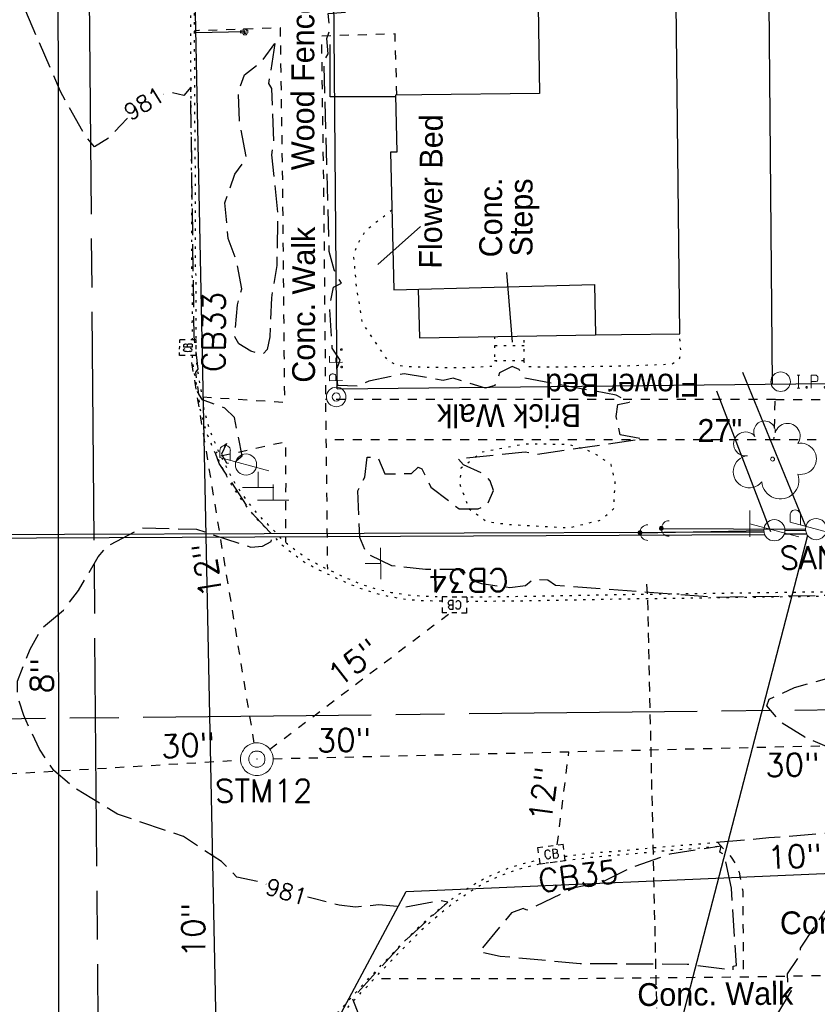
# Model space of a CAD drawing. Extents: x 2300122 to 2305194, y 360020 to 364238.
# Tile 61 of 93: x 2301788 to 2301886, y 362195 to 362316. Entities that reach past the tile are written whole.
import ezdxf
from ezdxf.enums import TextEntityAlignment as Align

# ---------------------------------------------------------------- set-up
doc = ezdxf.new("R2010")
doc.units = 0
doc.header["$LTSCALE"] = 20
doc.header["$MEASUREMENT"] = 0
doc.set_wipeout_variables(frame=1)
for name, pattern in [('2', [0.1, 0.06, -0.04]), ('CL', [2, 0.3, -0.15, 1.4, -0.15]), ('drainage01', [1.6, 0.85, -0.75]), ('fenceex', [0]), ('foctvex', [0]), ('OhDOT_USTN1', [0.055, 0.014, -0.041]), ('OhDOT_USTN2', [0.11, 0.069, -0.041]), ('OhDOT_USTN3', [0.22, 0.165, -0.055]), ('OhDOT_USTN5', [0.11, 0.055, -0.055]), ('ohelecex', [0]), ('ohteleex', [0]), ('rowex', [0]), ('sanex', [0]), ('waterex', [0])]:
    doc.linetypes.add(name, pattern=pattern)
for name, color, linetype in [('BD_X_Building', 231, 'Continuous'), ('BD_X_Porch_or_Deck', 7, 'Continuous'), ('DR_X_Cells', 151, 'OhDOT_USTN2'), ('DR_X_Storm_Sewer', 151, 'OhDOT_USTN5'), ('DR_X_Text', 7, 'Continuous'), ('DT_X_Contour_Minor', 136, 'OhDOT_USTN3'), ('DT_X_Contour_Text', 7, 'Continuous'), ('DV_X_Property_Line', 7, 'Continuous'), ('PV_X_Curb', 120, 'OhDOT_USTN1'), ('PV_X_Driveway', 7, 'OhDOT_USTN5'), ('PV_X_EOP', 7, 'OhDOT_USTN3'), ('PV_X_Steps', 120, 'OhDOT_USTN1'), ('PV_X_Text', 7, 'Continuous'), ('PV_X_Walk', 120, 'OhDOT_USTN5'), ('RD_X_Fence', 230, 'fenceex'), ('RD_X_Text', 7, 'Continuous'), ('RW_X_CL', 6, 'CL'), ('RW_X_Fee_RW', 6, 'rowex'), ('SH_Text', 7, 'Continuous'), ('SN_X_Public', 3, 'Continuous'), ('SV_X_Mon_Cells_Found', 7, 'Continuous'), ('UT_X_Electric_Cells', 1, 'Continuous'), ('UT_X_Gas_Service_Line', 2, '2'), ('UT_X_Misc_Cells', 7, 'Continuous'), ('UT_X_Overhead_Electric', 1, 'ohelecex'), ('UT_X_Overhead_Telecom', 30, 'ohteleex'), ('UT_X_Sanitary_Line', 3, 'sanex'), ('UT_X_Sanitary_Text', 7, 'Continuous'), ('UT_X_Telecom_Cells', 30, 'Continuous'), ('UT_X_Water', 133, 'waterex'), ('UT_X_Water_Cells', 133, 'Continuous'), ('UT_X_Water_Text', 7, 'Continuous'), ('VG_X_Cells', 3, 'Continuous'), ('VG_X_Flower_Bed', 3, 'OhDOT_USTN1'), ('VG_X_Text', 7, 'Continuous')]:
    doc.layers.add(name, color=color, linetype=linetype)
doc.styles.add('Simplex Normal (0.14)', font='Simplex.shx')
doc.styles.add('Straight Normal (0.14) Font 30', font='font30.shx', dxfattribs={"height": 0.14})
doc.styles.add('Straight-Normal', font='font30.shx', dxfattribs={"height": 0.14})

# ---------------------------------------------------------------- blocks, each defined once
blk = doc.blocks.new('GCB-X')
at = {"layer": 'DR_X_Cells', "color": 121, "linetype": 'Continuous'}
for p, q in [((-0.0625, 0.0375), (-0.0375, 0.0375)), ((-0.0625, 0.0125), (-0.0625, 0.0375)), ((-0.0125, 0.0375), (0.0125, 0.0375)), ((0.0227, 0.0195), (0.0067, 0.0195)), ((0.0067, 0.0195), (0.0067, -0.0205)), ((0.0067, 0.0013), (0.0243, 0.0013)), ((0.0375, 0.0375), (0.0625, 0.0375)), ((0.0625, 0.0125), (0.0625, 0.0375)), ((-0.0625, -0.0375), (-0.0625, -0.0125)), ((-0.0625, -0.0375), (-0.0375, -0.0375)), ((-0.0125, -0.0375), (0.0125, -0.0375)), ((0.0067, -0.0205), (0.0243, -0.0205)), ((0.0375, -0.0375), (0.0625, -0.0375)), ((0.0625, -0.0375), (0.0625, -0.0125))]:
    blk.add_line(p, q, dxfattribs=at)
at = {"layer": 'DR_X_Cells', "color": 121, "linetype": 'Continuous', "extrusion": (0, 0, -1)}
for centre, radius, start, end in [((-0.014, 0), 0.0458, 344.8107, 15.1893), ((0.0184, 0.0074), 0.0127, 21.5603, 158.4397), ((-0.0198, 0.0101), 0.00986, 106.9987, 243.1793), ((-0.0199, -0.0096), 0.0117, 112.0547, 247.9453)]:
    blk.add_arc(centre, radius, start, end, dxfattribs=at)
at = {"layer": 'DR_X_Cells', "color": 121, "linetype": 'Continuous'}
blk.add_arc((-0.0184, -0.0073), 0.0127, 201.5603, 338.4397, dxfattribs=at)
blk = doc.blocks.new('ODOT STORM CATCH BASIN SQUARE')
blk.add_blockref('GCB-X', (0, 0))
blk = doc.blocks.new('ODOT STORM MANHOLE')
at = {"layer": 'DR_X_Cells', "color": 151, "linetype": 'drainage01', "lineweight": 0, "ltscale": 0.05}
for radius in [0.1, 0.05]:
    blk.add_circle((0, 0), radius, dxfattribs=at)
at = {"layer": 'DR_X_Cells', "color": 151, "linetype": 'Continuous', "lineweight": 0}
blk.add_point((0, 0), dxfattribs=at)
blk = doc.blocks.new('TREE')
at = {"layer": 'VG_X_Cells', "color": 3, "linetype": 'Continuous', "lineweight": 0}
blk.add_circle((0, 0), 0.012, dxfattribs=at)
for centre, radius, start, end in [((-0.0492, 0.1684), 0.0658, 354.0047, 205.97412), ((0.0913, 0.1415), 0.0776, 323.82996, 165.0376), ((-0.1655, 0.0932), 0.0735, 39.06254, 279.54124), ((0.173, 0.0018), 0.0957, 259.14531, 101.45961), ((-0.1427, -0.0774), 0.0987, 96.17219, 320.57371), ((0.0473, -0.1303), 0.1142, 184.94757, 19.45715)]:
    blk.add_arc(centre, radius, start, end, dxfattribs=at)
blk = doc.blocks.new('SGN1P_anno')
at = {"layer": 'SN_X_Public', "color": 3, "linetype": 'Continuous', "lineweight": 0}
for p, q in [((0, 0.96), (0, -0.96)), ((0, 0), (-0.96, 0))]:
    blk.add_line(p, q, dxfattribs=at)
blk = doc.blocks.new('WSS')
at = {"layer": 'Defpoints', "color": 133, "linetype": 'Continuous', "lineweight": 30}
blk.add_point((0, 0), dxfattribs=at)
at = {"layer": 'UT_X_Water_Cells', "color": 133, "linetype": 'Continuous', "lineweight": 0}
for p, q in [((0.032, 0.106), (-0.032, 0.106)), ((0, 0.074), (0, 0.138)), ((0.02, 0.008), (0.055, -0.01))]:
    blk.add_line(p, q, dxfattribs=at)
at = {"layer": 'UT_X_Water_Cells', "color": 133, "linetype": 'Continuous', "lineweight": 0, "flags": 128}
for points in [[(-0.059, 0.045), (-0.074, 0.03), (-0.074, -0.03), (-0.059, -0.045)], [(-0.055, 0.035), (-0.041, -0.041), (-0.027, 0.035), (-0.013, -0.041), (0.001, 0.035)], [(0.045, 0.059), (0.03, 0.074), (-0.03, 0.074), (-0.045, 0.059)], [(0.059, -0.045), (0.074, -0.03), (0.074, 0.03), (0.059, 0.045)], [(-0.045, -0.059), (-0.03, -0.074), (0.03, -0.074), (0.045, -0.059)]]:
    blk.add_lwpolyline(points, dxfattribs=at)
at = {"layer": 'UT_X_Water_Cells', "color": 133, "linetype": 'Continuous', "lineweight": 0, "extrusion": (0, 0, -1)}
for centre, radius, start, end in [((-0.028, 0.02), 0.0135, 303.6324, 53.7413), ((-0.039, -0.005), 0.04, 61.3463, 118.6537), ((-0.037, -0.009), 0.0316, 235.6037, 316.3305), ((-0.044, -0.022), 0.017, 132.0642, 228.5117)]:
    blk.add_arc(centre, radius, start, end, dxfattribs=at)
blk = doc.blocks.new('DM_anno')
at = {"layer": 'UT_X_Misc_Cells', "linetype": 'foctvex', "true_color": 0xa56100}
h = blk.add_hatch(color=44, dxfattribs=at)
edge = h.paths.add_edge_path()
edge.add_arc((0, 0), 0.12, 0, 360)
at = {"layer": 'UT_X_Misc_Cells', "color": 44, "linetype": 'Continuous', "lineweight": 0, "true_color": 0xa56100}
blk.add_circle((0, 0), 0.12, dxfattribs=at)
blk.add_arc((0.48, 0), 0.48, 90, 270, dxfattribs=at)
blk = doc.blocks.new('TELP')
at = {"layer": 'UT_X_Telecom_Cells', "color": 30, "linetype": 'Continuous', "lineweight": 0}
for p, q in [((0.0402, 0.15), (-0.0402, -0.15)), ((0.1202, 0.15), (-0.0398, 0.15))]:
    blk.add_line(p, q, dxfattribs=at)
blk.add_circle((0, 0), 0.065, dxfattribs=at)
blk = doc.blocks.new('PP')
at = {"layer": 'UT_X_Electric_Cells', "color": 1, "linetype": 'Continuous', "lineweight": 0}
for p, q in [((0.0428, 0.16), (-0.0375, -0.14)), ((0.0428, 0.16), (0.0853, 0.16)), ((0.0257, 0.0963), (0.0853, 0.0963))]:
    blk.add_line(p, q, dxfattribs=at)
blk.add_circle((0, 0), 0.065, dxfattribs=at)
at = {"layer": 'UT_X_Electric_Cells', "color": 1, "linetype": 'Continuous', "lineweight": 0, "extrusion": (0, 0, -1)}
blk.add_arc((-0.086, 0.1281), 0.0319, 88.8767, 271.1233, dxfattribs=at)
blk = doc.blocks.new('ODOT ELEC POWER POLE')
at = {"layer": 'SH_Text', "color": 1, "linetype": 'Continuous', "lineweight": 0}
blk.add_blockref('PP', (0, 0), dxfattribs=at)
blk = doc.blocks.new('IPF')
at = {"layer": 'SV_X_Mon_Cells_Found', "color": 7, "linetype": 'Continuous', "lineweight": 0, "flags": 128}
for points in [[(0.1007, 0.04), (0.1184, 0.04)], [(0.1095, -0.04), (0.1095, 0.04)], [(0.1878, -0.04), (0.1878, 0.04), (0.2143, 0.04), (0.217, 0.0394), (0.2209, 0.0381), (0.2225, 0.0368), (0.2242, 0.0356), (0.2264, 0.0324), (0.228, 0.0293), (0.2291, 0.0242), (0.2291, 0.0167), (0.2286, 0.0142), (0.2275, 0.0104), (0.2253, 0.006), (0.2231, 0.0041), (0.2214, 0.0028), (0.2187, 0.0016), (0.2143, 0.0009), (0.1878, 0.0009)], [(0.3383, 0.04), (0.3002, 0.04), (0.3002, -0.04)], [(0.3002, 0.0009), (0.3272, 0.0009)], [(0.1007, -0.04), (0.1184, -0.04)], [(0.1575, -0.0293), (0.1602, -0.0293), (0.1619, -0.0305), (0.1635, -0.0331), (0.1635, -0.0362), (0.1619, -0.0387), (0.1602, -0.04), (0.1575, -0.04), (0.1558, -0.0387), (0.1542, -0.0362), (0.1542, -0.0331), (0.1558, -0.0305), (0.1575, -0.0293)], [(0.2699, -0.0293), (0.2727, -0.0293), (0.2743, -0.0305), (0.276, -0.0331), (0.276, -0.0362), (0.2743, -0.0387), (0.2727, -0.04), (0.2699, -0.04), (0.2683, -0.0387), (0.2666, -0.0362), (0.2666, -0.0331), (0.2683, -0.0305), (0.2699, -0.0293)], [(0.3774, -0.0293), (0.3801, -0.0293), (0.3818, -0.0305), (0.3835, -0.0331), (0.3835, -0.0362), (0.3818, -0.0387), (0.3801, -0.04), (0.3774, -0.04), (0.3757, -0.0387), (0.3741, -0.0362), (0.3741, -0.0331), (0.3757, -0.0305), (0.3774, -0.0293)]]:
    blk.add_lwpolyline(points, dxfattribs=at)
at = {"layer": 'SV_X_Mon_Cells_Found', "color": 7, "linetype": 'Continuous', "lineweight": 0}
blk.add_circle((0, 0), 0.06, dxfattribs=at)
blk = doc.blocks.new('IPIPE')
at = {"layer": 'SV_X_Mon_Cells_Found', "color": 7, "linetype": 'Continuous', "lineweight": 0, "flags": 128}
for points in [[(0.0999, -0.04), (0.0999, 0.04), (0.1263, 0.04), (0.1291, 0.0394), (0.1329, 0.0381), (0.1346, 0.0368), (0.1362, 0.0356), (0.1384, 0.0324), (0.1401, 0.0293), (0.1412, 0.0242), (0.1412, 0.0167), (0.1406, 0.0142), (0.1395, 0.0104), (0.1373, 0.006), (0.1351, 0.0041), (0.1335, 0.0028), (0.1307, 0.0016), (0.1263, 0.0009), (0.0999, 0.0009)], [(0.2503, 0.04), (0.2123, 0.04), (0.2123, -0.04)], [(0.2123, 0.0009), (0.2393, 0.0009)], [(0.182, -0.0293), (0.1847, -0.0293), (0.1864, -0.0305), (0.188, -0.0331), (0.188, -0.0362), (0.1864, -0.0387), (0.1847, -0.04), (0.182, -0.04), (0.1803, -0.0387), (0.1787, -0.0362), (0.1787, -0.0331), (0.1803, -0.0305), (0.182, -0.0293)], [(0.2895, -0.0293), (0.2922, -0.0293), (0.2939, -0.0305), (0.2955, -0.0331), (0.2955, -0.0362), (0.2939, -0.0387), (0.2922, -0.04), (0.2895, -0.04), (0.2878, -0.0387), (0.2861, -0.0362), (0.2861, -0.0331), (0.2878, -0.0305), (0.2895, -0.0293)]]:
    blk.add_lwpolyline(points, dxfattribs=at)
at = {"layer": 'SV_X_Mon_Cells_Found', "color": 7, "linetype": 'Continuous', "lineweight": 0}
for radius in [0.06, 0.0247]:
    blk.add_circle((0, 0), radius, dxfattribs=at)

msp = doc.modelspace()

# ---------------------------------------------------------------- linework, layer by layer
at = {"layer": 'BD_X_Building', "flags": 128}
msp.add_lwpolyline([(2301837.63, 362306.59), (2301834.4, 362306.55), (2301834.55, 362299.55), (2301833.76, 362299.57), (2301834.2, 362282.66), (2301858.83, 362283.31), (2301858.92, 362277.15), (2301862.12, 362277.2), (2301869.27, 362277.27), (2301868.84, 362317.79), (2301851.88, 362317.47), (2301852.07, 362306.77), (2301837.63, 362306.59)], dxfattribs=at)
at = {"layer": 'BD_X_Porch_or_Deck'}
msp.add_lwpolyline([(2301837.18, 362282.74), (2301837.34, 362276.8), (2301858.92, 362277.15)], dxfattribs=at)
at = {"layer": 'DR_X_Storm_Sewer', "flags": 128}
for points in [[(2301817.05, 362227.08), (2301809.25, 362274.61)], [(2301818.96, 362226.31), (2301841.09, 362243.04)], [(2301819.37, 362225.15), (2301892.8, 362226.89)], [(2301854.25, 362214.6), (2301855.67, 362226.01)], [(2301565.01, 362210.16), (2301815.37, 362224.99)]]:
    msp.add_lwpolyline(points, dxfattribs=at)
at = {"layer": 'DT_X_Contour_Minor', "flags": 128}
for points, elevation in [([(2301839.44, 362131.3), (2301835.91, 362132.76), (2301836.23, 362135.18), (2301834.41, 362137.66), (2301833.15, 362143.44), (2301831.86, 362144.31), (2301831.64, 362145.75), (2301830.43, 362146.18), (2301829.79, 362148.61), (2301829.65, 362151.36), (2301830.87, 362152.22), (2301829.31, 362153.51), (2301829.31, 362154.12), (2301830.73, 362155.51), (2301829.55, 362156.11), (2301829.41, 362156.79), (2301828.86, 362157.17), (2301827.85, 362165.14), (2301827.29, 362166.19), (2301825.83, 362167.27), (2301824.31, 362170.56), (2301823.58, 362171.3), (2301822.52, 362171.4), (2301821.94, 362170.5), (2301820.98, 362163.94), (2301819.22, 362162.83), (2301817.85, 362162.59), (2301816.95, 362164.48), (2301816.19, 362167.51), (2301816.63, 362169.25), (2301816.44, 362170.64), (2301816.68, 362172.16), (2301816.38, 362173.21), (2301817.17, 362175.19), (2301816.71, 362177.02), (2301817.23, 362178.63), (2301817.72, 362179.12), (2301820.85, 362178.73), (2301821.2, 362179.21), (2301820.88, 362182.39), (2301822.35, 362185.57), (2301823.14, 362185.87), (2301824.58, 362185.8), (2301826.51, 362186.37), (2301827.67, 362187.19), (2301829.58, 362190), (2301830.22, 362192.9), (2301829.1, 362195.77), (2301835.59, 362202.85), (2301840.82, 362207.56), (2301839.92, 362207.74), (2301835.62, 362206.94), (2301832.33, 362207.23), (2301829.49, 362206.93), (2301827.49, 362207.17), (2301820.56, 362208.95), (2301818.03, 362209.97), (2301814.91, 362210.64), (2301813.03, 362212.54), (2301808.38, 362215.6), (2301800.26, 362218.34), (2301795, 362221.54), (2301792.45, 362223.7), (2301790.69, 362226.31), (2301788.76, 362230.44), (2301787.99, 362232.84), (2301787.98, 362234.67), (2301789.55, 362238.61), (2301791.08, 362241.28), (2301793.63, 362243.39), (2301795.48, 362245.78), (2301797.88, 362249.9), (2301799.02, 362251.24), (2301803.31, 362253.47), (2301809.97, 362253.3), (2301816.64, 362251.11), (2301818.06, 362251.21), (2301819.11, 362251.79), (2301819.3, 362252.57), (2301816.66, 362255.41), (2301812.76, 362261.38), (2301812.31, 362262.62), (2301813.63, 362263.81), (2301813.02, 362262.5), (2301813.64, 362261.47), (2301814.42, 362261.32), (2301815.56, 362262.3), (2301814.63, 362267), (2301813.45, 362268.16), (2301810.68, 362269.19), (2301810.23, 362269.88), (2301809.88, 362272.58), (2301810.17, 362272.96), (2301809.68, 362276.96), (2301809.25, 362307.53), (2301808.41, 362306.53), (2301806.99, 362306.86), (2301805.31, 362306.48), (2301802.93, 362305.24), (2301799.16, 362301.28), (2301797.44, 362300.22), (2301796.2, 362301.75), (2301793.26, 362307.02), (2301789.01, 362316.86), (2301785.25, 362327.01), (2301784.89, 362326.07), (2301784.79, 362305.43), (2301785.08, 362304.61), (2301785.01, 362288.8), (2301784.67, 362288.38), (2301784.43, 362273.98), (2301784.07, 362272.11), (2301784.33, 362260.71), (2301783.93, 362254.54), (2301782.41, 362251.75), (2301782, 362250.11), (2301779.67, 362246.81), (2301775.94, 362243.44), (2301774.8, 362243.04), (2301773.8, 362244.35), (2301772.58, 362244.21), (2301770.02, 362243.15), (2301769.11, 362242.32), (2301769.55, 362241.37), (2301769.68, 362239.35), (2301769.2, 362237.51), (2301768.22, 362235.7), (2301766.05, 362237.01), (2301762.17, 362240.56), (2301753.36, 362237.28), (2301749.03, 362236.77), (2301723.48, 362236.41), (2301696.32, 362237.11), (2301692.03, 362237.49), (2301673.03, 362237.76), (2301662.72, 362240.73), (2301657.98, 362241.68)], 981), ([(2301868.2, 362175.63), (2301865.7, 362179.4), (2301865.7, 362180.29), (2301862.02, 362184.12), (2301861.75, 362185.17), (2301862.89, 362189.98), (2301865.07, 362190.94), (2301872.68, 362192.12), (2301876.33, 362192.31), (2301877.45, 362187.76), (2301880.29, 362189), (2301881.82, 362190.21), (2301881.29, 362192.17), (2301881.24, 362193.75), (2301882.99, 362196.68), (2301882.53, 362197.76), (2301882.5, 362198.78), (2301884.02, 362201.04), (2301884.1, 362201.92), (2301887.58, 362207.16), (2301896.46, 362212.92), (2301896.02, 362214.1), (2301897.14, 362214.75), (2301897.85, 362215.87), (2301898.16, 362215.24), (2301898.73, 362215.67), (2301898.87, 362216.27), (2301897.82, 362216.39), (2301897.88, 362216.77), (2301915.74, 362217.13), (2301917.39, 362217.73), (2301917.5, 362218.38), (2301916.1, 362219.52), (2301909.6, 362221.31), (2301895.28, 362223.87), (2301893.21, 362224.81), (2301889.09, 362225.9), (2301884.61, 362227.78), (2301881.68, 362229.62), (2301879.98, 362231.63), (2301880.25, 362232.46), (2301883.35, 362233.88), (2301887.33, 362235), (2301889.05, 362236.83), (2301890.93, 362238.27), (2301902.61, 362242.02), (2301911.1, 362245.23), (2301899.38, 362245.37), (2301873.76, 362244.94), (2301854.04, 362246.39), (2301853.09, 362247.05), (2301851.27, 362247.15), (2301850.33, 362246.35), (2301848.44, 362246.12), (2301844.99, 362246.59), (2301843.36, 362247.16), (2301842.23, 362248.37), (2301838.06, 362248.37), (2301833.92, 362248.82), (2301830.82, 362250.3), (2301830.02, 362252.28), (2301829.75, 362258), (2301830.62, 362259.68), (2301830.92, 362262.15), (2301832.25, 362262.12), (2301833.07, 362260.1), (2301836.35, 362260.14), (2301837.18, 362260.9), (2301837.6, 362260.71), (2301838.73, 362258.45), (2301842.21, 362255.81), (2301844.55, 362255.8), (2301845.62, 362256.25), (2301846.43, 362258.06), (2301846.02, 362259.25), (2301845.23, 362260.09), (2301842.72, 362261.21), (2301842.08, 362261.94), (2301850.29, 362262.82), (2301851.83, 362262.51), (2301864.63, 362264.4), (2301861.98, 362264.87), (2301861.47, 362267.14), (2301861.69, 362268.6), (2301863.09, 362268.9), (2301861.49, 362269.75), (2301850.19, 362271.84), (2301849.55, 362272.9), (2301848.69, 362273.28), (2301847.17, 362272.49), (2301846.58, 362270.93), (2301845.43, 362270.6), (2301841.47, 362271.82), (2301840.24, 362271.56), (2301835.46, 362272.38), (2301831.12, 362271.48), (2301829.83, 362270.87), (2301827.29, 362270.93), (2301827.17, 362272.99), (2301827.58, 362274.06), (2301826.62, 362275.52), (2301826.31, 362280.62), (2301826.77, 362283), (2301827.74, 362283.48), (2301826.86, 362285.11), (2301826.26, 362287.37), (2301825.6, 362310.7), (2301826.11, 362311.63), (2301825.94, 362313.51), (2301826.31, 362314.44), (2301826.14, 362316.58), (2301831.23, 362317), (2301837.48, 362316.99), (2301837.63, 362316.37)], 982)]:
    msp.add_lwpolyline(points, dxfattribs=dict(at, elevation=elevation))
at = {"layer": 'DT_X_Contour_Minor', "elevation": 982, "flags": 128}
for points in [[(2301819.59, 362312.89), (2301818.81, 362308), (2301819.17, 362307.37), (2301819.4, 362300.85), (2301819.18, 362299.24), (2301819.91, 362291.99), (2301819.82, 362285.67), (2301819.16, 362281.7), (2301818.96, 362276.92), (2301818.63, 362275.36), (2301818.06, 362274.76), (2301816.62, 362275.15), (2301815.17, 362276.03), (2301814.67, 362276.91), (2301814.98, 362280.82), (2301815.51, 362282.8), (2301814.95, 362285.98), (2301813.86, 362288.98), (2301813.46, 362293.36), (2301814.66, 362296.85), (2301816.11, 362298.86), (2301815.24, 362303.4), (2301815.1, 362307.02), (2301815.86, 362309.04), (2301818.06, 362310.78), (2301819.59, 362312.89)], [(2301875.61, 362209.26), (2301874.73, 362213.38), (2301874.18, 362213.7), (2301874.34, 362214.44), (2301868.06, 362213.43), (2301863.13, 362211.71), (2301859.75, 362210), (2301856.37, 362209.33), (2301850.52, 362206.57), (2301850.07, 362206.76), (2301848.64, 362206.26), (2301844.69, 362201.48), (2301847.23, 362200.94), (2301857.07, 362200.04), (2301870.18, 362199.97), (2301875.83, 362199.25), (2301875.85, 362199.7), (2301876.23, 362199.79), (2301875.61, 362209.26)]]:
    msp.add_lwpolyline(points, close=True, dxfattribs=at)
at = {"layer": 'DV_X_Property_Line', "flags": 128}
msp.add_lwpolyline([(2301880.64, 362271.1), (2301879.37, 362421.09)], dxfattribs=at)
at = {"layer": 'PV_X_Curb', "flags": 128}
for points in [[(2301915.41, 362245.91), (2301912.14, 362245.89), (2301904.6, 362245.81), (2301897.31, 362245.72), (2301887.64, 362245.61), (2301880.04, 362245.51), (2301870.04, 362245.37), (2301862.06, 362245.27), (2301852.07, 362245.07), (2301851.43, 362245.06), (2301843.25, 362244.96), (2301840.18, 362245), (2301838.21, 362245.06), (2301837.54, 362245.08), (2301835.7, 362245.23), (2301833.91, 362245.52), (2301832.08, 362245.94), (2301830.13, 362246.55), (2301827.54, 362247.68), (2301825.2, 362248.78), (2301823.44, 362249.75), (2301822.36, 362250.53), (2301821.13, 362251.47), (2301820.72, 362251.82), (2301819.69, 362252.88), (2301818.66, 362253.96), (2301817.67, 362254.97), (2301816.76, 362256.05), (2301815.73, 362257.4), (2301814.73, 362258.89), (2301813.93, 362260.33), (2301813.04, 362262.15), (2301812.79, 362262.65), (2301812.53, 362263.21), (2301811.7, 362265.21), (2301811.31, 362266.48), (2301810.86, 362268.25), (2301810.71, 362269.52), (2301810.51, 362270.62), (2301810.09, 362272.86), (2301809.92, 362274.56), (2301809.93, 362276.79), (2301809.91, 362278.61), (2301809.92, 362280.43), (2301809.91, 362282.25), (2301809.92, 362284.08), (2301809.84, 362285.9), (2301809.84, 362286.96), (2301809.84, 362287.21), (2301809.83, 362297.21), (2301809.76, 362305.14), (2301809.69, 362325.14), (2301809.49, 362335.14), (2301809.4, 362341.56), (2301809.3, 362351.56), (2301809.28, 362356.29), (2301809.19, 362363.66), (2301809.15, 362373.65), (2301809.15, 362375.64), (2301809.24, 362383.44), (2301809.29, 362386.46), (2301808.79, 362386.47), (2301808.74, 362383.45), (2301808.65, 362375.64), (2301808.65, 362373.65), (2301808.69, 362363.65), (2301808.78, 362356.29), (2301808.8, 362351.55), (2301808.9, 362341.56), (2301808.99, 362335.14), (2301809.19, 362325.14), (2301809.26, 362305.14), (2301809.33, 362297.21), (2301809.34, 362287.21), (2301809.34, 362286.95), (2301809.34, 362285.89), (2301809.42, 362284.07), (2301809.41, 362282.25), (2301809.42, 362280.43), (2301809.41, 362278.61), (2301809.43, 362276.79), (2301809.43, 362276.54)], [(2301809.42, 362274.61), (2301809.42, 362274.53), (2301809.6, 362272.79), (2301810.01, 362270.53), (2301810.21, 362269.44), (2301810.37, 362268.16), (2301810.83, 362266.34), (2301811.23, 362265.03), (2301812.08, 362263.01), (2301812.34, 362262.43), (2301812.59, 362261.92), (2301813.49, 362260.1), (2301814.31, 362258.62), (2301815.33, 362257.11), (2301816.37, 362255.74), (2301817.3, 362254.63), (2301818.3, 362253.61), (2301819.33, 362252.54), (2301820.38, 362251.45), (2301820.82, 362251.08), (2301822.06, 362250.13), (2301823.17, 362249.32), (2301824.97, 362248.33), (2301824.97, 362248.33), (2301827.33, 362247.23), (2301829.95, 362246.08), (2301831.95, 362245.46), (2301833.81, 362245.03), (2301835.63, 362244.73), (2301837.51, 362244.58), (2301838.19, 362244.56), (2301840.17, 362244.5)], [(2301843.12, 362244.46), (2301843.25, 362244.46), (2301851.44, 362244.56), (2301852.08, 362244.57), (2301862.07, 362244.77), (2301870.05, 362244.87), (2301880.04, 362245.01), (2301887.65, 362245.11), (2301897.31, 362245.22), (2301904.6, 362245.31), (2301912.15, 362245.39), (2301915.41, 362245.41)], [(2301855.16, 362213.18), (2301855.84, 362213.27), (2301858.95, 362213.64), (2301862.09, 362213.88), (2301866.81, 362214.32), (2301872.98, 362214.82), (2301873.92, 362214.91)], [(2301845.12, 362037.05), (2301835.13, 362036.97), (2301831.41, 362036.98), (2301829.54, 362036.96), (2301828.23, 362037), (2301827.79, 362037), (2301827.03, 362036.99), (2301823.2, 362037.08), (2301821.3, 362037.1), (2301820.02, 362037.06), (2301818.01, 362037.06), (2301817.15, 362037.1), (2301816.28, 362037.23), (2301815.52, 362037.45), (2301814.75, 362037.8), (2301813.97, 362038.31), (2301813.41, 362038.88), (2301812.97, 362039.4), (2301812.62, 362040.02), (2301812.41, 362040.62), (2301812.35, 362040.95), (2301812.35, 362042.23), (2301812.4, 362042.85), (2301812.39, 362044.63), (2301812.26, 362045.47), (2301812.13, 362046.59), (2301812.06, 362047.34), (2301812.04, 362048.29), (2301812.02, 362052.23), (2301812.02, 362062.13), (2301812.04, 362065.03), (2301812.07, 362074.94), (2301811.98, 362082.13), (2301811.97, 362090.15), (2301811.96, 362092.77), (2301811.95, 362096.54), (2301811.94, 362097.03), (2301811.9, 362099.99), (2301811.85, 362103.22), (2301811.81, 362110.66), (2301811.72, 362117.93), (2301811.64, 362126.16), (2301811.56, 362136.07), (2301811.5, 362142.68), (2301811.37, 362151.11), (2301811.27, 362153.89), (2301811.27, 362156.48), (2301811.25, 362162.59), (2301811.37, 362165.66), (2301811.65, 362167.49), (2301812.15, 362169.67), (2301813.01, 362172.61), (2301813.67, 362174.49), (2301814.72, 362176.75), (2301815.44, 362178.11), (2301816.29, 362179.58), (2301817.27, 362180.99), (2301819.86, 362184.36), (2301822.33, 362187.38), (2301823.05, 362188.25), (2301824.49, 362189.92), (2301827.87, 362193.86), (2301829, 362195.17), (2301829.79, 362196.04), (2301832.03, 362198.45), (2301834.92, 362201.46), (2301836.67, 362203.23), (2301837.68, 362204.23), (2301839.96, 362206.25), (2301841.64, 362207.56), (2301843.55, 362208.86), (2301844.72, 362209.58), (2301845.44, 362209.97), (2301846.2, 362210.35), (2301847.59, 362210.96), (2301848.96, 362211.44), (2301850.41, 362211.86), (2301852.16, 362212.28), (2301855.9, 362212.77), (2301859, 362213.14), (2301862.13, 362213.39), (2301866.86, 362213.82), (2301873.02, 362214.32), (2301874.3, 362214.44), (2301874.34, 362214.44)], [(2301811.83, 362044.96), (2301811.76, 362045.41), (2301811.63, 362046.54), (2301811.56, 362047.31), (2301811.54, 362048.28), (2301811.52, 362052.23), (2301811.52, 362062.13), (2301811.54, 362065.03), (2301811.57, 362074.93), (2301811.48, 362082.13), (2301811.47, 362090.15), (2301811.46, 362092.77), (2301811.45, 362096.53), (2301811.44, 362097.02), (2301811.4, 362099.98), (2301811.35, 362103.21), (2301811.31, 362110.66), (2301811.22, 362117.92), (2301811.14, 362126.16), (2301811.06, 362136.06), (2301811, 362142.67), (2301810.87, 362151.1), (2301810.77, 362153.88), (2301810.77, 362156.48), (2301810.75, 362162.6), (2301810.87, 362165.71), (2301811.16, 362167.59), (2301811.66, 362169.8), (2301812.53, 362172.77), (2301813.21, 362174.68), (2301814.27, 362176.97), (2301815.01, 362178.36), (2301815.87, 362179.84), (2301816.87, 362181.28), (2301819.47, 362184.67), (2301821.94, 362187.7), (2301822.67, 362188.57), (2301824.11, 362190.25), (2301827.49, 362194.19), (2301828.63, 362195.5), (2301829.42, 362196.38), (2301831.67, 362198.8), (2301834.56, 362201.81), (2301836.32, 362203.59), (2301837.33, 362204.6), (2301839.64, 362206.63), (2301841.34, 362207.97), (2301843.28, 362209.28), (2301844.47, 362210.01), (2301845.21, 362210.41), (2301845.99, 362210.8), (2301847.41, 362211.42), (2301848.81, 362211.92), (2301850.28, 362212.35), (2301852.07, 362212.78)]]:
    msp.add_lwpolyline(points, dxfattribs=at)
at = {"layer": 'PV_X_Driveway', "flags": 128}
msp.add_lwpolyline([(2301873.92, 362214.91), (2301875.6, 362213.07), (2301876.17, 362212.16), (2301876.58, 362211.22), (2301876.84, 362209.81), (2301876.97, 362209.11), (2301877.02, 362208.84), (2301877.06, 362198.84), (2301877.06, 362198.36)], dxfattribs=at)
at = {"layer": 'PV_X_EOP', "flags": 128}
msp.add_lwpolyline([(2301873.92, 362214.91), (2301874.25, 362214.94), (2301875.8, 362215.08), (2301880.22, 362215.47), (2301890.1, 362216.28), (2301897.74, 362216.91), (2301899.02, 362217.02), (2301899.55, 362217.05)], dxfattribs=at)
at = {"layer": 'PV_X_Steps'}
for points in [[(2301846.55, 362276.95), (2301846.55, 362274.01), (2301850.17, 362274.01), (2301850.17, 362277.01)], [(2301850.17, 362275.82), (2301846.55, 362275.79)]]:
    msp.add_lwpolyline(points, dxfattribs=at)
at = {"layer": 'PV_X_Text'}
msp.add_lwpolyline([(2301848.03, 362284.82), (2301848.69, 362276.27)], dxfattribs=at)
at = {"layer": 'PV_X_Walk', "flags": 128}
for points in [[(2301810.7, 362269.55), (2301820.8, 362268.88), (2301820.74, 362274.79), (2301820.65, 362284.79), (2301820.56, 362294.78), (2301820.47, 362300.95), (2301820.32, 362310.95), (2301820.26, 362314.81), (2301815.26, 362314.64), (2301810.27, 362314.47), (2301809.72, 362314.45)], [(2301834.56, 362306.55), (2301834.34, 362314.06), (2301825.27, 362313.8), (2301825.32, 362311.02), (2301825.46, 362301.02), (2301825.56, 362294.85), (2301825.65, 362284.84), (2301825.74, 362274.84), (2301825.79, 362269.72), (2301825.91, 362259.73), (2301826.01, 362249.74), (2301826.03, 362248.39)], [(2301881.01, 362269.22), (2301871.01, 362269.22), (2301861.01, 362269.22), (2301851.01, 362269.22), (2301841.01, 362269.22), (2301831.01, 362269.22), (2301825.79, 362269.22)], [(2301881.01, 362269.22), (2301891.01, 362269.22), (2301900.84, 362269.22), (2301900.84, 362264.28), (2301890.84, 362264.28), (2301880.84, 362264.28), (2301881.01, 362269.22)], [(2301812.96, 362262.3), (2301820.86, 362264.05), (2301820.91, 362259.68), (2301820.89, 362251.67)], [(2301880.84, 362264.28), (2301870.84, 362264.28), (2301860.84, 362264.28), (2301850.84, 362264.28), (2301840.84, 362264.28), (2301830.84, 362264.28), (2301825.85, 362264.28)], [(2301919.55, 362198.84), (2301909.55, 362198.76), (2301907.31, 362198.75), (2301897.24, 362198.69), (2301887.21, 362198.53), (2301877.22, 362198.36), (2301877.09, 362198.36), (2301867.11, 362198.26), (2301856.94, 362198.17), (2301846.95, 362198.17), (2301836.95, 362198.17), (2301831.77, 362198.17)]]:
    msp.add_lwpolyline(points, dxfattribs=at)
at = {"layer": 'RD_X_Fence', "flags": 128}
msp.add_lwpolyline([(2301834.4, 362306.34), (2301826.35, 362306.34), (2301826.35, 362312.78)], dxfattribs=at)
at = {"layer": 'RW_X_CL'}
msp.add_lwpolyline([(2301514.43, 362227.11), (2304426.15, 362258.77, 0.409017), (2304672.44, 362506.03), (2304681.71, 363848.88)], format="xyb", dxfattribs=at)
msp.add_lwpolyline([(2301809.27, 360843.01), (2301795.81, 362440.51), (2302015.45, 363056.38)], dxfattribs=at)
at = {"layer": 'RW_X_Fee_RW', "flags": 128}
for points in [[(2301827.24, 362270.52), (2301825.97, 362420.51)], [(2301827.24, 362270.52), (2301988.61, 362272.27)]]:
    msp.add_lwpolyline(points, dxfattribs=at)
at = {"layer": 'UT_X_Gas_Service_Line', "flags": 128}
msp.add_lwpolyline([(2301865.18, 362246.58), (2301865.31, 362244.76), (2301866.42, 362194.56)], dxfattribs=at)
at = {"layer": 'UT_X_Misc_Cells', "flags": 128}
for points in [[(2301864.4, 362252.88), (2301879.59, 362253.16)], [(2301867.02, 362253.4), (2301884.71, 362253.33)]]:
    msp.add_lwpolyline(points, dxfattribs=at)
at = {"layer": 'UT_X_Overhead_Electric', "linetype": 'Continuous', "flags": 128}
for points in [[(2301884.75, 362253.66), (2301877.02, 362272.52)], [(2301781.34, 362252.23), (2301879.7, 362252.66)], [(2301884.97, 362252.54), (2301867.03, 362183.58)], [(2301882.11, 362252.73), (2301884.84, 362252.76)]]:
    msp.add_lwpolyline(points, dxfattribs=at)
at = {"layer": 'UT_X_Overhead_Telecom', "linetype": 'Continuous', "flags": 128}
for points in [[(2301880.44, 362253), (2301873.83, 362270.25)], [(2301781.45, 362252.67), (2301879.6, 362252.99)]]:
    msp.add_lwpolyline(points, dxfattribs=at)
at = {"layer": 'UT_X_Overhead_Telecom', "flags": 128}
msp.add_lwpolyline([(2301882.19, 362253.17), (2301884.71, 362253.19)], dxfattribs=at)
at = {"layer": 'UT_X_Sanitary_Line', "flags": 128}
msp.add_lwpolyline([(2301793.13, 362042.06), (2301792.93, 362429.53)], dxfattribs=at)
at = {"layer": 'UT_X_Water'}
for points in [[(2301822.33, 361352.17), (2301814.9, 361607.27), (2301814.12, 361708.71), (2301812.25, 361841.29), (2301812.28, 361843.15), (2301811.87, 361956.26), (2301810.85, 362072.87), (2301812.89, 362166.3), (2301809.1, 362352.78), (2301811.59, 362418.91), (2301821.03, 362465.59), (2301853.18, 362560.74)], [(2301815.91, 362314.34), (2301809.88, 362314.22)]]:
    msp.add_lwpolyline(points, dxfattribs=at)
at = {"layer": 'UT_X_Water', "flags": 128}
msp.add_lwpolyline([(2301812.89, 362166.3), (2301835.68, 362208.87), (2301958.88, 362214.2), (2302176.71, 362217.97), (2302601.03, 362222.56), (2302960.16, 362224.56), (2302985.76, 362223.41), (2303268.27, 362227.45), (2303269.31, 362227.47), (2303774.71, 362231.54), (2303988.37, 362232.98), (2304190.92, 362235.42), (2304405.75, 362235.42), (2304686.61, 362245.13)], dxfattribs=at)
at = {"layer": 'VG_X_Flower_Bed', "flags": 128}
for points in [[(2301833.95, 362292.44), (2301830.69, 362289.91), (2301829.57, 362288.07), (2301829.25, 362286.65), (2301829.57, 362283.01), (2301830.31, 362278.57), (2301831.76, 362276.43), (2301833.43, 362273.96), (2301833.43, 362273.96), (2301834.85, 362273.39), (2301836.88, 362273.22), (2301842.9, 362273.13), (2301846.33, 362273.32), (2301846.7, 362273.65), (2301846.81, 362274.01)], [(2301850.09, 362274.01), (2301850.25, 362273.51), (2301850.67, 362273.28), (2301853.04, 362273.21), (2301862.03, 362273.34), (2301868.29, 362273.57), (2301869.23, 362274.17), (2301869.42, 362274.89), (2301869.26, 362277.25)]]:
    msp.add_lwpolyline(points, dxfattribs=at)
msp.add_lwpolyline([(2301843.4, 362255.83), (2301845.56, 362254.25), (2301848.35, 362253.89), (2301855.73, 362253.49), (2301859.55, 362254.43), (2301861.17, 362255.83), (2301861.35, 362259.16), (2301860.86, 362261.23), (2301858.57, 362262.76), (2301855.69, 362263.7), (2301850.2, 362263.75), (2301845.02, 362262.76), (2301842.41, 362260.78), (2301842.28, 362258.84)], close=True, dxfattribs=at)
at = {"layer": 'VG_X_Text'}
msp.add_lwpolyline([(2301837.47, 362290.43), (2301832.2, 362285.77)], dxfattribs=at)

# ---------------------------------------------------------------- block references
at = {"layer": 'DR_X_Cells', "zscale": 20}
for p, xscale, yscale, rotation in [((2301808.91, 362275.58), 15.5, 27, 89.53967144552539), ((2301841.62, 362244.01), 24, 26, 179.2052794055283), ((2301853.55, 362213.48), 25, 27, 7.422440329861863)]:
    msp.add_blockref('ODOT STORM CATCH BASIN SQUARE', p, dxfattribs=dict(at, xscale=xscale, yscale=yscale, rotation=rotation))
at = {"layer": 'DR_X_Cells', "xscale": 20, "yscale": 20, "zscale": 20}
msp.add_blockref('ODOT STORM MANHOLE', (2301817.37, 362225.1), dxfattribs=at)
at = {"layer": 'SN_X_Public'}
for p, xscale, yscale, zscale, rotation in [((2301817.52, 362258.44), 1.999999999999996, 1.999999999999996, 1.999999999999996, 270.1753375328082), ((2301819.37, 362256.87), 1.999999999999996, 1.999999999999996, 1.999999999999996, 270.1753375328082), ((2301832.58, 362249.11), 1.999999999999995, 1.999999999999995, 1.999999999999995, 0.6686828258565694)]:
    msp.add_blockref('SGN1P_anno', p, dxfattribs=dict(at, xscale=xscale, yscale=yscale, zscale=zscale, rotation=rotation))
at = {"layer": 'SV_X_Mon_Cells_Found', "xscale": 20.00000000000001, "yscale": 20.00000000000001, "zscale": 20.00000000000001, "rotation": 90.48289238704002}
msp.add_blockref('IPIPE', (2301827.11, 362269.53), dxfattribs=at)
at = {"layer": 'SV_X_Mon_Cells_Found', "xscale": 20, "yscale": 20, "zscale": 20}
msp.add_blockref('IPF', (2301881.66, 362271.4), dxfattribs=at)
at = {"layer": 'UT_X_Electric_Cells', "xscale": 20, "yscale": 20, "zscale": 20, "rotation": 90}
for p in [(2301816.04, 362261.24), (2301886.01, 362253.32)]:
    msp.add_blockref('ODOT ELEC POWER POLE', p, dxfattribs=at)
at = {"layer": 'UT_X_Misc_Cells', "xscale": 2, "yscale": 2, "zscale": 2}
for p, rotation in [((2301867.02, 362253.4), 359.770600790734), ((2301864.4, 362252.88), 1.032498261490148)]:
    msp.add_blockref('DM_anno', p, dxfattribs=dict(at, rotation=rotation))
at = {"layer": 'UT_X_Telecom_Cells', "color": 30, "linetype": 'Continuous', "lineweight": 0, "xscale": 20, "yscale": 20, "zscale": 20, "rotation": 90}
msp.add_blockref('TELP', (2301880.89, 362253.18), dxfattribs=at)
at = {"layer": 'UT_X_Water_Cells', "xscale": 5, "yscale": 5, "zscale": 5, "rotation": 91.16451266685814}
msp.add_blockref('WSS', (2301815.91, 362314.34), dxfattribs=at)
at = {"layer": 'VG_X_Cells', "xscale": 20, "yscale": 20, "zscale": 20}
msp.add_blockref('TREE', (2301880.67, 362261.91), dxfattribs=at)

# ---------------------------------------------------------------- texts
at = {"layer": 'DR_X_Text', "char_height": 2.8, "attachment_point": 5, "style": 'Simplex Normal (0.14)'}
for s, insert, rotation in [('CB33', (2301812.07, 362277.5), 89.5397), ('12"', (2301811.22, 362248.31), 99.313), ('CB34', (2301843.35, 362247.02), 180.6687), ('15"', (2301829.26, 362236.96), 37.0976), ('30"', (2301828.06, 362227.44), 1.3583), ('30"', (2301808.93, 362226.81), 3.3901), ('30"', (2301883.09, 362224.41), 1.3583), ('12"', (2301852.52, 362220.8), 82.9277), ('CB35', (2301856.81, 362210.76), 7.4224)]:
    msp.add_mtext(s, dxfattribs=dict(at, insert=insert, rotation=rotation))
at = {"layer": 'DR_X_Text', "insert": (2301818.21, 362221.22), "char_height": 2.8, "attachment_point": 5, "style": 'Simplex Normal (0.14)'}
msp.add_mtext('STM12', dxfattribs=at)
at = {"layer": 'PV_X_Text', "insert": (2301848.36, 362291.55), "char_height": 2.8, "width": 26.6038, "attachment_point": 5, "rotation": 90, "line_spacing_factor": 0.8, "style": 'Straight-Normal'}
msp.add_mtext('Conc.\\PSteps', dxfattribs=at)
at = {"layer": 'PV_X_Text', "char_height": 2.8, "width": 23.4667, "attachment_point": 5, "style": 'Straight-Normal'}
for s, insert, rotation in [('Conc. Walk', (2301823.13, 362280.85), 90), ('Brick Walk', (2301848.32, 362267.26), 180), ('Conc. Walk', (2301873.63, 362196.28), 0.5462)]:
    msp.add_mtext(s, dxfattribs=dict(at, insert=insert, rotation=rotation))
at = {"layer": 'PV_X_Text', "insert": (2301886.46, 362205.06), "char_height": 2.8, "attachment_point": 5, "rotation": 0.9573, "style": 'Straight-Normal'}
msp.add_mtext('Conc.', dxfattribs=at)
at = {"layer": 'RD_X_Text', "insert": (2301823.04, 362307.97), "char_height": 2.8, "width": 54.0089, "attachment_point": 5, "rotation": 90, "line_spacing_factor": 0.8, "style": 'Straight-Normal'}
msp.add_mtext('Wood Fence', dxfattribs=at)
at = {"layer": 'UT_X_Sanitary_Text', "insert": (2301887.53, 362249.81), "char_height": 2.8, "attachment_point": 5, "style": 'Simplex Normal (0.14)'}
msp.add_mtext('SAN23', dxfattribs=at)
at = {"layer": 'UT_X_Sanitary_Text', "insert": (2301790.98, 362235.34), "char_height": 2.8, "attachment_point": 5, "rotation": 90.0294, "style": 'Simplex Normal (0.14)'}
msp.add_mtext('8"', dxfattribs=at)
at = {"layer": 'UT_X_Water_Text', "char_height": 2.8, "attachment_point": 5, "style": 'Simplex Normal (0.14)'}
for insert, rotation in [((2301883.37, 362213.18), 2.4734), ((2301809.57, 362204.13), 91.1645)]:
    msp.add_mtext('10"', dxfattribs=dict(at, insert=insert, rotation=rotation))
at = {"layer": 'VG_X_Text', "style": 'Straight Normal (0.14) Font 30'}
msp.add_text('27"', height=2.8, dxfattribs=at).set_placement((2301874.19, 362265.42), align=Align.MIDDLE_CENTER)
at = {"layer": 'VG_X_Text', "char_height": 2.8, "width": 22.7483, "attachment_point": 5, "style": 'Straight-Normal'}
for insert, rotation in [((2301838.75, 362294.74), 89.5888), ((2301862.22, 362271), 180)]:
    msp.add_mtext('Flower Bed', dxfattribs=dict(at, insert=insert, rotation=rotation))

# ---------------------------------------------------------------- next in the draw order: wipeouts: each hides what was drawn before it
for points in [[(2301801.89, 362303.1), (2301806.42, 362305.84), (2301805.12, 362307.98), (2301800.6, 362305.24)], [(2301818.12, 362208.4), (2301823.18, 362206.87), (2301823.9, 362209.27), (2301818.84, 362210.79)]]:
    msp.add_wipeout(points).dxf.layer = 'DT_X_Contour_Text'

# ---------------------------------------------------------------- next in the draw order: texts
at = {"layer": 'DT_X_Contour_Text', "style": 'Simplex Normal (0.14)'}
for rotation, p in [(31.1604, (2301803.51, 362305.54)), (343.2172, (2301821.01, 362208.83))]:
    msp.add_text('981', height=2, rotation=rotation, dxfattribs=at).set_placement(p, align=Align.MIDDLE_CENTER)

doc.saveas('drawing.dxf')
